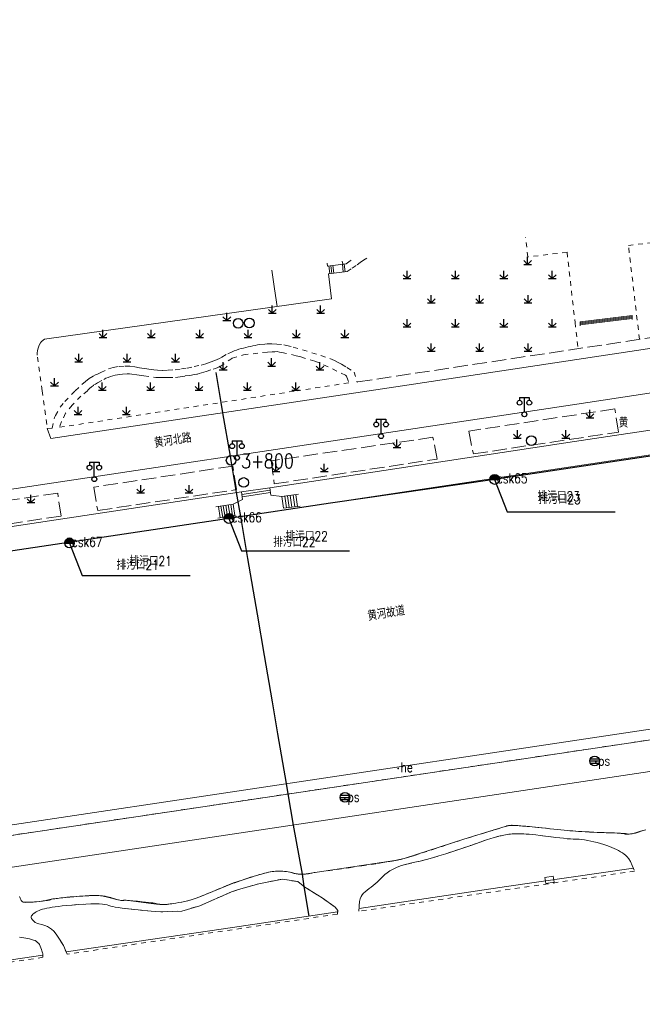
# Model space of a CAD drawing. Extents: x 39508475 to 39522402, y 3783947 to 3795549.
# Tile 81 of 256: x 39512821 to 39512949, y 3794373 to 3794577. Entities that reach past the tile are written whole.
import ezdxf
from ezdxf.enums import TextEntityAlignment as Align

# ---------------------------------------------------------------- set-up
doc = ezdxf.new("R2010")
doc.units = 0
doc.header["$PDSIZE"] = 0.2
doc.linetypes.add('X0', pattern=[4, 3, -1])
doc.linetypes.add('X6', pattern=[2, 1, -1])
doc.layers.get('0').update_dxf_attribs({"linetype": 'CONTINUOUS'})
for name, color, linetype in [('COMPONENT', 7, 'CONTINUOUS'), ('DLSS', 4, 'CONTINUOUS'), ('JCDL_DMX_F', 30, 'CONTINUOUS'), ('JCDL_JMDD_F', 231, 'CONTINUOUS'), ('JCDL_JMDM_F', 231, 'CONTINUOUS'), ('JCDL_JMDX_F', 231, 'CONTINUOUS'), ('JCDL_JTD_F', 100, 'CONTINUOUS'), ('JCDL_ZBM', 3, 'CONTINUOUS'), ('SXSS', 5, 'CONTINUOUS'), ('ZBTZ', 3, 'CONTINUOUS'), ('zdh', 7, 'CONTINUOUS'), ('排水孔', 4, 'CONTINUOUS'), ('断面线', 2, 'CONTINUOUS')]:
    doc.layers.add(name, color=color, linetype=linetype)
for name, color, linetype, lineweight in [('JCDL_JMDX', 1, 'CONTINUOUS', 0), ('JCDL_ZBX', 3, 'CONTINUOUS', 0), ('JCDL_ZBX_F', 7, 'CONTINUOUS', 0), ('QT_SYT_ZJ', 7, 'CONTINUOUS', 0), ('TEXTL_ZJ', 7, 'CONTINUOUS', 0)]:
    doc.layers.add(name, color=color, linetype=linetype, lineweight=lineweight)
doc.styles.add('HZ', font='rs', dxfattribs={"width": 0.8, "bigfont": 'hztxt'})
doc.linetypes.add('10422', pattern='A,2,[150,AAA.SHX,S=1,R=0,X=0,Y=1],2,[177,AAA.SHX,S=1,R=0,X=0,Y=0.8],1e-09', length=4)
doc.linetypes.add('X35', pattern='A,2,[150,AAA.SHX,S=1,R=0,X=0,Y=1],2,[177,AAA.SHX,S=1,R=0,X=0,Y=0.8],1e-09', length=4)
doc.linetypes.add('X4', pattern='A,0,-1e-09,[149,symbolx.shx,S=0.15,R=0,X=0,Y=0],-1.6', length=1.6)
doc.linetypes.add('X41', pattern='A,1,[18,symbolt.shx,S=1,R=0,X=0,Y=0],2,[8,symbolt.shx,S=1,R=0,X=0,Y=0],1', length=4)
doc.linetypes.add('X67', pattern='A,1,[150,symbolx.shx,S=1,R=0,X=0,Y=1],2,[153,symbolx.shx,S=1,R=0,X=0,Y=0.8],2,[145,symbolx.shx,S=1,R=0,X=0,Y=0],0,[150,symbolx.shx,S=1,R=0,X=0,Y=1],2,[153,symbolx.shx,S=1,R=0,X=0,Y=0.8],2,[150,symbolx.shx,S=1,R=0,X=0,Y=1],0.5,-0.5,[146,symbolx.shx,S=1,R=0,X=0,Y=0],-0.5,0.5,[153,symbolx.shx,S=1,R=0,X=0,Y=0.8],1', length=12)

# ---------------------------------------------------------------- blocks, each defined once
blk = doc.blocks.new('5820000')
at = {"color": 0, "linetype": 'Continuous'}
blk.add_circle((0, 0), 1, dxfattribs=at)
blk = doc.blocks.new('9530003')
at = {"color": 0}
for p, q in [((-0.8, 0), (0.8, 0)), ((0, 0), (0, 1.6))]:
    blk.add_line(p, q, dxfattribs=at)
at = {"color": 0, "linetype": 'Continuous'}
for points in [[(0, 0), (-0.8, 0.8)], [(0, 0), (0.8, 0.8)]]:
    blk.add_lwpolyline(points, dxfattribs=at)
blk = doc.blocks.new('3521000')
at = {"color": 0}
for p, q in [((-1, 3.5), (1, 3.5)), ((0, 0.5), (0, 3.5))]:
    blk.add_line(p, q, dxfattribs=at)
at = {"color": 0, "linetype": 'Continuous', "flags": 128}
for points in [[(-1, 3.5), (-1, 2.9)], [(1, 3.5), (1, 2.9)]]:
    blk.add_lwpolyline(points, dxfattribs=at)
at = {"color": 0}
for centre in [(-1, 2.4), (1, 2.4), (0, 0)]:
    blk.add_circle(centre, 0.5, dxfattribs=at)
blk = doc.blocks.new('gcbj0103')
for p, q in [((-1, 0), (1, 0)), ((-0.9, 0.43), (0.9, 0.43)), ((-0.88, -0.47), (0.88, -0.47))]:
    blk.add_line(p, q)
blk.add_circle((0, 0), 1)

msp = doc.modelspace()

# ---------------------------------------------------------------- hatches: boundary and pattern name
at = {"layer": '排水孔', "linetype": 'Continuous'}
h = msp.add_hatch(color=256, dxfattribs=at)
edge = h.paths.add_edge_path()
edge.add_arc((39512918.65, 3794481.664), 1, 0, 180)
edge.add_line((39512917.65, 3794481.664), (39512918.65, 3794481.664))
edge.add_line((39512918.65, 3794481.664), (39512919.65, 3794481.664))
h = msp.add_hatch(color=256, dxfattribs=at)
edge = h.paths.add_edge_path()
edge.add_arc((39512863.77, 3794473.606), 1, 0, 180)
edge.add_line((39512862.77, 3794473.606), (39512863.77, 3794473.606))
edge.add_line((39512863.77, 3794473.606), (39512864.77, 3794473.606))
h = msp.add_hatch(color=256, dxfattribs=at)
edge = h.paths.add_edge_path()
edge.add_arc((39512830.81, 3794468.532), 1, 0, 180)
edge.add_line((39512829.81, 3794468.532), (39512830.81, 3794468.532))
edge.add_line((39512830.81, 3794468.532), (39512831.81, 3794468.532))

# ---------------------------------------------------------------- linework, layer by layer
for p, q in [((39512917.65, 3794481.664, 74.827), (39512919.65, 3794481.664, 74.827)), ((39512862.77, 3794473.606, 76.033), (39512864.77, 3794473.606, 76.033)), ((39512829.81, 3794468.532, 74.917), (39512831.81, 3794468.532, 74.917))]:
    msp.add_line(p, q)
at = {"linetype": 'Continuous'}
for p, q in [((39512918.65, 3794481.664, 36.487), (39512921.26834, 3794474.96169, -0.075)), ((39512863.77, 3794473.606, 37.693), (39512866.38834, 3794466.90369, 1.131)), ((39512921.26834, 3794474.96169, -0.075), (39512943.56834, 3794474.96169, -0.075)), ((39512830.81, 3794468.532, 36.577), (39512833.42834, 3794461.82969, 0.015)), ((39512866.38834, 3794466.90369, 1.131), (39512888.68834, 3794466.90369, 1.131)), ((39512833.42834, 3794461.82969, 0.015), (39512855.72834, 3794461.82969, 0.015))]:
    msp.add_line(p, q, dxfattribs=at)
at = {"flags": 128}
for points, elevation in [([(39512919.65, 3794481.664, 1), (39512917.65, 3794481.664), (39512918.65, 3794481.664)], 36.487), ([(39512864.77, 3794473.606, 1), (39512862.77, 3794473.606), (39512863.77, 3794473.606)], 37.693), ([(39512831.81, 3794468.532, 1), (39512829.81, 3794468.532), (39512830.81, 3794468.532)], 36.577)]:
    msp.add_lwpolyline(points, format="xyb", close=True, dxfattribs=dict(at, elevation=elevation))
at = {"layer": 'DLSS', "linetype": 'X6', "lineweight": 0}
for points in [[(39512946.303, 3794530.027), (39512954.996, 3794531.055), (39512954.48225, 3794535.43785)], [(39512933.624, 3794528.606), (39512925.517, 3794527.653), (39512925.05279, 3794531.64302)], [(39512933.624, 3794528.606), (39512935.279, 3794514.124), (39512935.922, 3794508.672)], [(39512948.598, 3794510.634), (39512946.303, 3794530.027)], [(39512889.04253, 3794526.99961), (39512888.77606, 3794526.80786), (39512887.98762, 3794526.23434)], [(39512888.183, 3794524.647), (39512889.21003, 3794525.34284), (39512890.23631, 3794526.03981), (39512890.90198, 3794526.49324), (39512891.56688, 3794526.9478), (39512892.24547, 3794527.41262)], [(39512832.01461, 3794500), (39512833.35626, 3794501.26623), (39512834.10642, 3794501.91797), (39512834.89799, 3794502.51811), (39512835.69233, 3794503.01894), (39512836.18231, 3794503.27179), (39512836.58197, 3794503.46138), (39512837.2637, 3794503.77336), (39512838.89747, 3794504.50304), (39512839.8675, 3794504.81836), (39512841.09698, 3794505.02549), (39512842.30422, 3794505.07758), (39512843.29754, 3794505.05466), (39512844.28324, 3794504.93727), (39512845.25674, 3794504.73811), (39512846.23976, 3794504.59239), (39512846.76352, 3794504.51353), (39512847.22188, 3794504.44047), (39512847.71276, 3794504.36334), (39512848.20551, 3794504.29979), (39512849.01559, 3794504.24238), (39512850.0696, 3794504.2196), (39512851.18364, 3794504.25391), (39512852.67051, 3794504.35871), (39512853.94606, 3794504.50897), (39512855.13146, 3794504.69495), (39512856.59346, 3794504.9858), (39512858.04536, 3794505.32299), (39512859.00243, 3794505.59054), (39512859.89587, 3794505.88552), (39512860.86964, 3794506.26865), (39512861.77469, 3794506.67873), (39512862.31666, 3794506.97028), (39512863.5026, 3794507.65934), (39512864.40867, 3794508.06697), (39512864.87086, 3794508.24937), (39512865.31678, 3794508.40898), (39512865.81211, 3794508.56765), (39512866.28978, 3794508.70449), (39512866.77033, 3794508.83088), (39512867.25247, 3794508.95109), (39512867.7366, 3794509.06306), (39512868.22231, 3794509.16791), (39512868.70893, 3794509.2685), (39512869.19612, 3794509.36627), (39512869.68395, 3794509.46079), (39512870.17404, 3794509.54274), (39512871.16053, 3794509.66011), (39512871.6564, 3794509.69016), (39512872.15303, 3794509.69972), (39512872.64977, 3794509.68687), (39512873.64157, 3794509.62488), (39512875.12431, 3794509.47834), (39512875.66143, 3794509.3751), (39512877.05313, 3794509.00887), (39512878.95766, 3794508.44018), (39512882.76673, 3794507.3028), (39512884.63926, 3794506.65071), (39512885.53733, 3794506.22511), (39512886.4354, 3794505.79951), (39512887.03999, 3794505.51299), (39512888.15342, 3794504.80665), (39512889.622, 3794503.875), (39512890.247, 3794501.79699), (39512890.38469, 3794501.8254)], [(39512825.14786, 3794500), (39512824.129, 3794507.38199)], [(39512834.52966, 3794500), (39512834.61687, 3794500.10685), (39512834.97277, 3794500.46895), (39512835.35676, 3794500.7902), (39512835.75521, 3794501.12354), (39512835.849, 3794501.202), (39512836.16224, 3794501.37845), (39512836.59844, 3794501.62416), (39512837.90705, 3794502.36131), (39512838.35053, 3794502.59083), (39512838.81276, 3794502.74986), (39512839.29736, 3794502.91658), (39512839.77077, 3794503.07945), (39512840.247, 3794503.23003), (39512840.74413, 3794503.28928), (39512841.24126, 3794503.34854), (39512841.73839, 3794503.4078), (39512842.73265, 3794503.52631), (39512843.22871, 3794503.46812), (39512843.72468, 3794503.39983), (39512844.71663, 3794503.26326), (39512845.22699, 3794503.193), (39512845.70861, 3794503.12704), (39512846.20463, 3794503.0591), (39512848.68473, 3794502.71944), (39512849.18461, 3794502.71545), (39512849.6852, 3794502.72307), (39512850.18579, 3794502.7307), (39512850.68639, 3794502.73832), (39512851.18698, 3794502.74595), (39512852.68875, 3794502.76883), (39512853.68095, 3794502.89558), (39512854.70506, 3794503.05555), (39512855.66237, 3794503.18601), (39512856.65308, 3794503.33123), (39512857.14844, 3794503.40384), (39512857.286, 3794503.424), (39512857.62988, 3794503.53587), (39512858.10597, 3794503.69075), (39512858.58206, 3794503.84562), (39512859.05815, 3794504.0005), (39512860.48642, 3794504.46513), (39512860.96251, 3794504.62001), (39512861.43861, 3794504.77488), (39512861.92417, 3794505.01775), (39512863.94557, 3794506.4114), (39512864.35775, 3794506.69558), (39512864.45699, 3794506.764), (39512866.75098, 3794507.40811), (39512868.73756, 3794507.65577), (39512870.7258, 3794507.89512), (39512871.72234, 3794507.98715), (39512872.72215, 3794508.0417), (39512873.23474, 3794508.06966), (39512873.72196, 3794508.09625), (39512874.21297, 3794508.00368), (39512874.70338, 3794507.90291), (39512877.63352, 3794507.24708), (39512878.59911, 3794506.98208), (39512881.47597, 3794506.12828), (39512883.3265, 3794505.36292), (39512885.14495, 3794504.52468), (39512887.83798, 3794503.19395), (39512888.03806, 3794503.03203), (39512888.12444, 3794502.8307), (39512888.51758, 3794501.64243), (39512877.82786, 3794500)], [(39512825.14786, 3794500), (39512826.22001, 3794492.232), (39512827.202, 3794492.26), (39512827.71316, 3794494.49797), (39512827.90118, 3794494.8867), (39512828.89988, 3794496.60352), (39512829.8307, 3794497.76654), (39512831.21036, 3794499.19707), (39512832.01461, 3794500)], [(39512834.52966, 3794500), (39512833.13411, 3794498.90525), (39512831.34401, 3794497.02395), (39512829.97577, 3794495.34373), (39512829.15139, 3794493.62705), (39512828.77453, 3794492.45124), (39512877.8279, 3794500)], [(39512877.8279, 3794500), (39512877.87847, 3794500.00778)], [(39512818.30375, 3794408.08145), (39512970.32187, 3794430.81487)], [(39512820.4993, 3794395.54704), (39512820.569, 3794395.364), (39512820.63652, 3794395.19698), (39512820.69274, 3794395.05727), (39512820.74199, 3794394.93407), (39512820.78906, 3794394.81547), (39512820.84116, 3794394.70492), (39512820.90931, 3794394.61194), (39512821.00121, 3794394.52927), (39512821.123, 3794394.449), (39512821.26913, 3794394.37971), (39512821.45245, 3794394.33828), (39512821.69316, 3794394.32313), (39512822.0077, 3794394.33095), (39512822.31801, 3794394.34532), (39512822.54289, 3794394.35475), (39512822.69633, 3794394.35972), (39512822.797, 3794394.361), (39512822.87071, 3794394.36107), (39512822.92288, 3794394.36151), (39512822.95663, 3794394.36238), (39512822.97626, 3794394.36374), (39512822.99648, 3794394.36569), (39512823.03246, 3794394.36881), (39512823.08886, 3794394.37348), (39512823.169, 3794394.38), (39512823.3033, 3794394.39194), (39512823.56313, 3794394.41697), (39512823.98305, 3794394.45852), (39512824.5872, 3794394.51892), (39512825.2023, 3794394.58216), (39512825.66333, 3794394.63437), (39512826.00073, 3794394.67954), (39512826.25301, 3794394.72209), (39512826.45538, 3794394.7621), (39512826.6053, 3794394.79772), (39512826.71249, 3794394.83191), (39512826.78944, 3794394.86774), (39512826.86843, 3794394.90391), (39512826.98328, 3794394.93936), (39512827.14765, 3794394.97736), (39512827.372, 3794395.021), (39512827.66253, 3794395.06938), (39512828.07547, 3794395.1252), (39512828.65945, 3794395.19429), (39512829.45194, 3794395.28161), (39512830.27656, 3794395.36887), (39512830.98118, 3794395.43777), (39512831.62181, 3794395.49322), (39512832.25865, 3794395.54104), (39512832.88507, 3794395.58354), (39512833.48661, 3794395.61899), (39512834.11743, 3794395.65013), (39512834.82981, 3794395.67997), (39512835.51872, 3794395.70478), (39512836.0614, 3794395.71701), (39512836.49658, 3794395.71678), (39512836.87, 3794395.705), (39512837.19599, 3794395.68873), (39512837.45304, 3794395.67163), (39512837.65954, 3794395.65204), (39512837.83714, 3794395.62844), (39512838.00997, 3794395.60135), (39512838.19858, 3794395.56863), (39512838.42187, 3794395.52675), (39512838.69651, 3794395.4728), (39512838.99781, 3794395.40772), (39512839.32123, 3794395.32406), (39512839.69881, 3794395.21248), (39512840.15906, 3794395.06546), (39512840.61169, 3794394.92127), (39512840.96063, 3794394.82031), (39512841.23, 3794394.75669), (39512841.44909, 3794394.72209), (39512841.63293, 3794394.70266), (39512841.7699, 3794394.69599), (39512841.86896, 3794394.70251), (39512841.94153, 3794394.72178), (39512842.01663, 3794394.74236), (39512842.12515, 3794394.75378), (39512842.27999, 3794394.75637), (39512842.491, 3794394.751), (39512842.78201, 3794394.73507), (39512843.23731, 3794394.69798), (39512843.91291, 3794394.63452), (39512844.85046, 3794394.54122), (39512845.80487, 3794394.44407), (39512846.54376, 3794394.36616), (39512847.11852, 3794394.30179), (39512847.59122, 3794394.24437), (39512848.00262, 3794394.19018), (39512848.34714, 3794394.13792), (39512848.65149, 3794394.08287), (39512848.94502, 3794394.02048), (39512849.22423, 3794393.96178), (39512849.47483, 3794393.92058), (39512849.7179, 3794393.89445), (39512849.975, 3794393.88), (39512850.22092, 3794393.87224), (39512850.422, 3794393.87125), (39512850.59336, 3794393.87748), (39512850.75205, 3794393.89092), (39512850.91555, 3794393.90883), (39512851.10498, 3794393.93185), (39512851.34018, 3794393.96255), (39512851.638, 3794394.003), (39512851.97393, 3794394.05021), (39512852.35229, 3794394.10633), (39512852.81191, 3794394.17733), (39512853.38633, 3794394.26821), (39512853.99741, 3794394.37419), (39512854.5947, 3794394.50189), (39512855.23289, 3794394.66502), (39512855.964, 3794394.875), (39512856.79892, 3794395.14185), (39512857.82696, 3794395.51857), (39512859.16003, 3794396.0494), (39512860.89017, 3794396.76849), (39512862.5659, 3794397.47154), (39512863.69463, 3794397.94213), (39512864.337, 3794398.20516), (39512864.58535, 3794398.29909), (39512864.67982, 3794398.32763), (39512864.74428, 3794398.3451), (39512864.7823, 3794398.35223), (39512864.79917, 3794398.3504), (39512864.81577, 3794398.34824), (39512864.8528, 3794398.35408), (39512864.91538, 3794398.36913), (39512865.007, 3794398.394), (39512865.17202, 3794398.44529), (39512865.5103, 3794398.55961), (39512866.06765, 3794398.75279), (39512866.87561, 3794399.03555), (39512867.7187, 3794399.32829), (39512868.40799, 3794399.55897), (39512868.99527, 3794399.74406), (39512869.539, 3794399.903), (39512870.04912, 3794400.04615), (39512870.51014, 3794400.17192), (39512870.96112, 3794400.29066), (39512871.44179, 3794400.41316), (39512871.90886, 3794400.5268), (39512872.30877, 3794400.61232), (39512872.6734, 3794400.67539), (39512873.03691, 3794400.72318), (39512873.37898, 3794400.76031), (39512873.66307, 3794400.78336), (39512873.91098, 3794400.79335), (39512874.14686, 3794400.79212), (39512874.38293, 3794400.78492), (39512874.63153, 3794400.77248), (39512874.91693, 3794400.75323), (39512875.261, 3794400.726), (39512875.63057, 3794400.6877), (39512876.01174, 3794400.62686), (39512876.44109, 3794400.53593), (39512876.95207, 3794400.40935), (39512877.47007, 3794400.28457), (39512877.92585, 3794400.20043), (39512878.3569, 3794400.15238), (39512878.80232, 3794400.13353), (39512879.22676, 3794400.1318), (39512879.579, 3794400.14798), (39512879.88604, 3794400.18507), (39512880.17784, 3794400.24469), (39512880.48972, 3794400.31289), (39512880.87224, 3794400.38221), (39512881.36692, 3794400.45922), (39512882.008, 3794400.55), (39512882.86013, 3794400.66874), (39512884.14746, 3794400.85075), (39512886.02598, 3794401.11824), (39512888.61315, 3794401.48784), (39512891.21657, 3794401.86217), (39512893.15617, 3794402.14743), (39512894.55877, 3794402.36298), (39512895.58622, 3794402.53273), (39512896.40382, 3794402.67265), (39512897.01831, 3794402.77617), (39512897.47044, 3794402.84999), (39512897.81159, 3794402.90272), (39512898.15027, 3794402.96117), (39512898.59312, 3794403.05645), (39512899.19007, 3794403.20048), (39512899.981, 3794403.402), (39512900.9296, 3794403.66079), (39512902.11869, 3794404.01991), (39512903.67912, 3794404.52113), (39512905.71752, 3794405.19699), (39512907.79266, 3794405.88842), (39512909.49102, 3794406.44812), (39512910.94042, 3794406.91759), (39512912.28494, 3794407.34423), (39512913.55856, 3794407.74437), (39512914.74168, 3794408.11434), (39512915.93745, 3794408.48624), (39512917.24821, 3794408.89204), (39512918.47758, 3794409.27142), (39512919.36767, 3794409.54408), (39512919.97385, 3794409.72674), (39512920.37, 3794409.842), (39512920.66047, 3794409.92593), (39512920.86974, 3794409.99089), (39512921.01073, 3794410.04142), (39512921.10077, 3794410.08296), (39512921.18849, 3794410.11934), (39512921.32075, 3794410.15045), (39512921.51357, 3794410.17879), (39512921.779, 3794410.207), (39512922.10021, 3794410.22706), (39512922.50251, 3794410.22478), (39512923.03015, 3794410.1981), (39512923.71919, 3794410.14658), (39512924.44151, 3794410.0879), (39512925.09408, 3794410.03431), (39512925.73217, 3794409.98122), (39512926.412, 3794409.924), (39512927.10169, 3794409.8629), (39512927.77681, 3794409.79522), (39512928.49926, 3794409.71409), (39512929.32785, 3794409.61352), (39512930.15947, 3794409.51225), (39512930.89325, 3794409.42846), (39512931.58977, 3794409.35575), (39512932.312, 3794409.287), (39512933.01103, 3794409.22337), (39512933.6204, 3794409.16987), (39512934.18971, 3794409.12233), (39512934.77118, 3794409.07619), (39512935.36005, 3794409.03158), (39512935.95719, 3794408.98979), (39512936.61909, 3794408.94713), (39512937.398, 3794408.9), (39512938.25049, 3794408.8522), (39512939.18871, 3794408.80704), (39512940.30737, 3794408.76052), (39512941.68943, 3794408.70872), (39512943.03328, 3794408.65928), (39512944.00843, 3794408.62159), (39512944.67579, 3794408.59312), (39512945.11633, 3794408.57069), (39512945.44294, 3794408.54968), (39512945.6824, 3794408.52655), (39512945.84994, 3794408.49895), (39512945.96549, 3794408.46485), (39512946.07744, 3794408.43508), (39512946.23143, 3794408.42375), (39512946.4453, 3794408.43131), (39512946.733, 3794408.457), (39512947.07018, 3794408.50481), (39512947.46991, 3794408.59548), (39512947.97467, 3794408.74099), (39512948.6201, 3794408.94976), (39512949.29413, 3794409.17003)], [(39512947.591, 3794400.762), (39512890.627, 3794392.48), (39512890.66611, 3794393.62227), (39512890.74419, 3794394.47124), (39512890.87173, 3794395.08222), (39512891.056, 3794395.526), (39512891.27653, 3794395.89337), (39512891.54024, 3794396.21737), (39512891.87533, 3794396.52471), (39512892.30531, 3794396.84322), (39512892.75477, 3794397.16121), (39512893.16295, 3794397.46666), (39512893.56463, 3794397.78708), (39512893.995, 3794398.149), (39512894.42015, 3794398.51988), (39512894.80224, 3794398.87393), (39512895.17345, 3794399.24286), (39512895.56666, 3794399.65742), (39512895.98541, 3794400.07339), (39512896.45251, 3794400.44766), (39512897.01559, 3794400.81179), (39512897.716, 3794401.198), (39512898.50457, 3794401.57508), (39512899.39874, 3794401.90493), (39512900.49072, 3794402.21451), (39512901.85985, 3794402.53209), (39512903.28016, 3794402.85231), (39512904.56435, 3794403.17177), (39512905.82127, 3794403.52029), (39512907.16156, 3794403.92575), (39512908.55713, 3794404.36533), (39512910.02164, 3794404.84197), (39512911.69763, 3794405.40327), (39512913.71382, 3794406.09129), (39512915.64482, 3794406.75255), (39512917.00086, 3794407.21336), (39512917.86152, 3794407.50034), (39512918.33869, 3794407.65146), (39512918.64691, 3794407.74413), (39512918.87307, 3794407.8116), (39512919.03159, 3794407.85811), (39512919.14127, 3794407.88926), (39512919.24336, 3794407.91648), (39512919.37335, 3794407.94821), (39512919.54567, 3794407.98777), (39512919.772, 3794408.038), (39512920.0204, 3794408.09233), (39512920.27563, 3794408.1473), (39512920.5621, 3794408.20811), (39512920.90218, 3794408.27955), (39512921.25435, 3794408.34883), (39512921.58624, 3794408.40148), (39512921.9272, 3794408.44107), (39512922.306, 3794408.472), (39512922.68979, 3794408.49525), (39512923.04949, 3794408.506), (39512923.41674, 3794408.50423), (39512923.8227, 3794408.49073), (39512924.24778, 3794408.47124), (39512924.68685, 3794408.44698), (39512925.18208, 3794408.41529), (39512925.772, 3794408.374), (39512926.42679, 3794408.32113), (39512927.16566, 3794408.24596), (39512928.06456, 3794408.13963), (39512929.189, 3794407.99531), (39512930.32687, 3794407.84806), (39512931.27623, 3794407.73066), (39512932.11035, 3794407.63462), (39512932.91, 3794407.55), (39512933.66051, 3794407.47714), (39512934.31008, 3794407.42524), (39512934.91114, 3794407.39118), (39512935.51927, 3794407.37066), (39512936.11761, 3794407.34632), (39512936.68189, 3794407.29793), (39512937.26205, 3794407.21899), (39512937.907, 3794407.105), (39512938.56253, 3794406.9747), (39512939.18241, 3794406.83451), (39512939.82165, 3794406.6705), (39512940.534, 3794406.47033), (39512941.23447, 3794406.2615), (39512941.82905, 3794406.06502), (39512942.36465, 3794405.86353), (39512942.892, 3794405.64), (39512943.39372, 3794405.4149), (39512943.83308, 3794405.20749), (39512944.24602, 3794404.99985), (39512944.67022, 3794404.77405), (39512945.07668, 3794404.54012), (39512945.42298, 3794404.30192), (39512945.73657, 3794404.03683), (39512946.047, 3794403.724), (39512946.36482, 3794403.32666), (39512946.70617, 3794402.74419), (39512947.10486, 3794401.90698), (39512947.591, 3794400.762)], [(39512886.178, 3794391.9), (39512830.32152, 3794383.60296), (39512829.578, 3794385.394), (39512828.72775, 3794386.74734), (39512828.06446, 3794387.72076), (39512827.54148, 3794388.37409), (39512827.103, 3794388.788), (39512826.68539, 3794389.09329), (39512826.24078, 3794389.33868), (39512825.7254, 3794389.54218), (39512825.10012, 3794389.72456), (39512824.49391, 3794389.893), (39512824.05021, 3794390.0442), (39512823.74088, 3794390.19086), (39512823.529, 3794390.346), (39512823.36458, 3794390.49749), (39512823.23345, 3794390.63043), (39512823.12611, 3794390.75572), (39512823.03147, 3794390.88477), (39512822.95389, 3794391.01318), (39512822.91064, 3794391.13606), (39512822.90047, 3794391.26444), (39512822.92, 3794391.409), (39512822.96779, 3794391.55751), (39512823.06375, 3794391.70072), (39512823.2208, 3794391.8516), (39512823.44786, 3794392.02258), (39512823.69889, 3794392.19333), (39512823.94596, 3794392.34335), (39512824.21181, 3794392.48495), (39512824.518, 3794392.631), (39512824.84897, 3794392.7711), (39512825.2079, 3794392.89034), (39512825.63064, 3794392.99817), (39512826.14885, 3794393.10476), (39512826.70093, 3794393.20739), (39512827.25087, 3794393.30036), (39512827.84988, 3794393.39156), (39512828.546, 3794393.489), (39512829.32185, 3794393.58686), (39512830.22031, 3794393.67962), (39512831.33542, 3794393.77554), (39512832.74706, 3794393.88266), (39512834.15781, 3794393.97765), (39512835.26957, 3794394.02803), (39512836.16174, 3794394.03485), (39512836.928, 3794394.002), (39512837.59873, 3794393.94914), (39512838.13212, 3794393.88082), (39512838.56674, 3794393.78937), (39512838.94762, 3794393.66866), (39512839.32429, 3794393.54351), (39512839.7431, 3794393.43542), (39512840.24665, 3794393.33566), (39512840.872, 3794393.235), (39512841.71259, 3794393.12115), (39512843.02449, 3794392.97187), (39512844.96896, 3794392.77031), (39512847.666, 3794392.503), (39512850.114, 3794392.365), (39512854.05901, 3794392.52425), (39512857.743, 3794393.628), (39512864.27966, 3794396.47752), (39512865.736, 3794396.977), (39512869.961, 3794398.172), (39512874.794, 3794399.124), (39512877.97147, 3794398.59879), (39512879.416, 3794397.484), (39512883.015, 3794395.236), (39512885.68, 3794393.348), (39512886.242, 3794392.625), (39512886.178, 3794391.9)], [(39512820.50883, 3794387.1191), (39512820.94515, 3794387.07765), (39512821.371, 3794387.011), (39512821.78209, 3794386.93437), (39512822.16299, 3794386.85544), (39512822.54683, 3794386.76666), (39512822.96653, 3794386.6611), (39512823.37144, 3794386.54395), (39512823.69974, 3794386.41168), (39512823.9758, 3794386.25068), (39512824.22744, 3794386.04922), (39512824.45348, 3794385.82615), (39512824.63337, 3794385.58399), (39512824.78015, 3794385.29854), (39512824.909, 3794384.94842), (39512825.02182, 3794384.60186), (39512825.10842, 3794384.32975), (39512825.17472, 3794384.11277), (39512825.228, 3794383.928), (39512825.27167, 3794383.74619), (39512825.3019, 3794383.54033), (39512825.32041, 3794383.28921), (39512825.32968, 3794382.97457)], [(39512825.32968, 3794382.97457), (39512761.059, 3794373.262)]]:
    msp.add_lwpolyline(points, dxfattribs=at)
at = {"layer": 'DLSS', "linetype": 'Continuous', "lineweight": 20}
for points in [[(39512892.75004, 3794500), (39512898.262, 3794500.827), (39513000, 3794516.18425)], [(39512953.74884, 3794500), (39512934.72514, 3794497.12902), (39512784.484, 3794474.482), (39512750, 3794469.28396)], [(39512826.22001, 3794492.232), (39512826.953, 3794490.12799), (39512892.75003, 3794500)]]:
    msp.add_lwpolyline(points, dxfattribs=at)
at = {"layer": 'JCDL_DMX_F', "color": 3, "linetype": 'X41', "lineweight": 0}
for points in [[(39512887.278, 3794526.147), (39512887.18799, 3794526.76048)], [(39512872.202, 3794479.983), (39512935.182, 3794489.491), (39513000, 3794499.26163)], [(39512750, 3794461.57049), (39512866.327, 3794479.136)]]:
    msp.add_lwpolyline(points, dxfattribs=at)
at = {"layer": 'JCDL_DMX_F', "color": 3, "linetype": 'X35', "lineweight": 0}
for points in [[(39512884.06621, 3794526.35793), (39512884.14106, 3794525.7609)], [(39512884.34, 3794524.174), (39512884.946, 3794518.961)], [(39512884.946, 3794518.961), (39512825.665, 3794510.68499)], [(39512825.665, 3794510.68499), (39512825.04199, 3794510.178)], [(39512824.20834, 3794508.27509), (39512824.14677, 3794507.83048)], [(39512824.27322, 3794508.56727), (39512824.20834, 3794508.27509)], [(39512824.40563, 3794508.99616), (39512824.27322, 3794508.56727)], [(39512824.57899, 3794509.41018), (39512824.40563, 3794508.99616)], [(39512824.83769, 3794509.87911), (39512824.57899, 3794509.41018)], [(39512825.04199, 3794510.178), (39512824.83769, 3794509.87911)], [(39512824.14677, 3794507.83048), (39512824.129, 3794507.38199)], [(39512874.72, 3794478.153), (39512872.442, 3794478.465)], [(39512866.57963, 3794477.53814), (39512864.623, 3794476.603)], [(39512818.988, 3794401.561), (39512971.367, 3794424.439)]]:
    msp.add_lwpolyline(points, dxfattribs=at)
at = {"layer": 'JCDL_JMDM_F', "lineweight": 0}
msp.add_lwpolyline([(39512929.058, 3794399.488), (39512930.7221, 3794399.7586), (39512930.929, 3794398.486), (39512929.25, 3794398.213), (39512929.058, 3794399.488)], dxfattribs=at)
at = {"layer": 'JCDL_JMDX', "color": 6, "linetype": 'Continuous', "lineweight": 0}
for points in [[(39512884.60996, 3794524.20723), (39512884.41459, 3794525.79457)], [(39512885.00697, 3794524.25609), (39512884.81159, 3794525.84343)], [(39512887.786, 3794524.59814), (39512887.59062, 3794526.18548)], [(39512947.06911, 3794515.32324), (39512936.32111, 3794514.01524)], [(39512947.08321, 3794515.12348), (39512936.33521, 3794513.81548)], [(39512947.09732, 3794514.92372), (39512936.34932, 3794513.61572)], [(39512872.282, 3794479.477), (39512866.41121, 3794478.60338)], [(39512872.362, 3794478.971), (39512866.49542, 3794478.07076)], [(39512875.293, 3794478.22917), (39512875.63358, 3794475.79771)], [(39512875.866, 3794478.30533), (39512876.20317, 3794475.87343)], [(39512876.439, 3794478.3815), (39512876.77275, 3794475.94914)], [(39512877.012, 3794478.45767), (39512877.34234, 3794476.02485)], [(39512877.585, 3794478.53383), (39512877.91192, 3794476.10056)], [(39512861.58014, 3794476.09471), (39512861.97056, 3794473.73962)], [(39512862.08729, 3794476.17943), (39512862.4748, 3794473.82385)], [(39512862.59443, 3794476.26414), (39512862.97904, 3794473.90808)], [(39512863.10157, 3794476.34886), (39512863.48328, 3794473.99231)], [(39512863.60871, 3794476.43357), (39512863.98752, 3794474.07654)], [(39512864.11586, 3794476.51829), (39512864.49176, 3794474.16077)]]:
    msp.add_lwpolyline(points, dxfattribs=at)
at = {"layer": 'JCDL_JMDX', "color": 6, "linetype": 'X67', "lineweight": 0}
msp.add_lwpolyline([(39512750, 3794456.59256), (39513000, 3794494.1008)], dxfattribs=at)
at = {"layer": 'JCDL_JMDX_F', "linetype": 'Continuous', "lineweight": 0}
for points in [[(39512887.98762, 3794526.23434), (39512884.14106, 3794525.7609)], [(39512888.183, 3794524.647), (39512884.34, 3794524.174)], [(39512885.40397, 3794524.30495), (39512885.20859, 3794525.8923)], [(39512887.38899, 3794524.54927), (39512887.19361, 3794526.13661)], [(39512947.055, 3794515.523), (39512936.307, 3794514.215)], [(39512947.055, 3794515.523), (39512947.111, 3794514.73)], [(39512936.307, 3794514.215), (39512936.363, 3794513.422)], [(39512872.202, 3794479.983), (39512866.327, 3794479.136)], [(39512872.442, 3794478.465), (39512872.202, 3794479.983)], [(39512866.327, 3794479.136), (39512866.57963, 3794477.53814)], [(39512878.158, 3794478.61), (39512874.72, 3794478.153)], [(39512874.72, 3794478.153), (39512875.064, 3794475.722)], [(39512861.073, 3794476.01), (39512864.623, 3794476.603)], [(39512864.623, 3794476.603), (39512864.996, 3794474.245)], [(39512875.064, 3794475.722), (39512878.48151, 3794476.17628)], [(39512864.996, 3794474.245), (39512861.46632, 3794473.65539)]]:
    msp.add_lwpolyline(points, dxfattribs=at)
at = {"layer": 'JCDL_ZBM', "linetype": 'Continuous', "lineweight": 0}
for points in [[(39512818.30375, 3794408.08145), (39512970.32166, 3794430.81484)], [(39512949.87605, 3794409.32014), (39512949.1148, 3794409.0643), (39512948.36049, 3794408.81536), (39512947.74396, 3794408.63887), (39512947.21889, 3794408.52428), (39512946.733, 3794408.457), (39512946.29335, 3794408.41707), (39512945.94196, 3794408.40518), (39512945.65321, 3794408.42253), (39512945.39742, 3794408.46841), (39512945.13755, 3794408.52062), (39512944.83345, 3794408.56176), (39512944.45309, 3794408.59477), (39512943.96938, 3794408.6231), (39512943.41375, 3794408.64995), (39512942.76326, 3794408.67735), (39512941.94935, 3794408.70792), (39512940.91409, 3794408.74405), (39512939.85846, 3794408.78173), (39512938.96805, 3794408.81811), (39512938.1732, 3794408.85648), (39512937.398, 3794408.9), (39512936.66431, 3794408.94428), (39512936.02533, 3794408.98548), (39512935.42912, 3794409.02722), (39512934.82093, 3794409.07304), (39512934.21576, 3794409.12068), (39512933.63086, 3794409.16921), (39512933.01323, 3794409.22323), (39512932.312, 3794409.287), (39512931.58415, 3794409.35599), (39512930.86654, 3794409.4296), (39512930.09295, 3794409.51509), (39512929.20079, 3794409.61896), (39512928.32288, 3794409.72163), (39512927.60281, 3794409.80266), (39512926.98621, 3794409.86784), (39512926.412, 3794409.924), (39512925.87743, 3794409.97415), (39512925.40974, 3794410.01675), (39512924.97068, 3794410.05516), (39512924.52018, 3794410.09302), (39512924.09418, 3794410.12754), (39512923.74713, 3794410.15345), (39512923.45308, 3794410.17245), (39512923.18262, 3794410.1867), (39512922.93722, 3794410.19871), (39512922.73731, 3794410.20929), (39512922.56794, 3794410.2193), (39512922.41215, 3794410.22966), (39512922.26244, 3794410.23711), (39512922.11586, 3794410.23623), (39512921.95897, 3794410.22625), (39512921.779, 3794410.207), (39512921.60131, 3794410.1835), (39512921.45296, 3794410.15755), (39512921.32251, 3794410.12653), (39512921.19732, 3794410.08814), (39512921.06127, 3794410.04413), (39512920.89004, 3794409.99198), (39512920.66474, 3794409.92616), (39512920.37, 3794409.842), (39512919.75447, 3794409.65832), (39512918.32439, 3794409.21872), (39512915.87931, 3794408.46114), (39512912.28494, 3794407.34423), (39512899.981, 3794403.402), (39512898.0496, 3794402.93951), (39512882.008, 3794400.55), (39512880.70797, 3794400.34093), (39512879.73782, 3794400.20701), (39512879.03395, 3794400.14188), (39512878.51539, 3794400.13471), (39512878.07523, 3794400.15822), (39512877.66584, 3794400.20836), (39512877.25149, 3794400.29198), (39512876.79675, 3794400.41378), (39512876.3501, 3794400.53704), (39512875.96611, 3794400.62617), (39512875.61402, 3794400.68669), (39512875.261, 3794400.726), (39512874.92677, 3794400.75443), (39512874.64523, 3794400.77408), (39512874.39438, 3794400.78608), (39512874.15024, 3794400.79203), (39512873.90599, 3794400.79203), (39512873.65472, 3794400.78163), (39512873.37237, 3794400.75902), (39512873.03691, 3794400.72318), (39512872.68465, 3794400.6779), (39512872.33919, 3794400.61985), (39512871.96882, 3794400.54257), (39512871.54342, 3794400.44083), (39512871.10445, 3794400.33044), (39512870.68312, 3794400.22064), (39512870.2415, 3794400.10123), (39512869.74298, 3794399.96262), (39512869.2322, 3794399.81681), (39512868.74455, 3794399.67032), (39512868.23634, 3794399.50942), (39512867.66525, 3794399.32131), (39512867.06849, 3794399.12055), (39512866.46392, 3794398.91218), (39512865.79439, 3794398.67609), (39512865.007, 3794398.394), (39512864.13505, 3794398.07219), (39512863.14797, 3794397.68693), (39512861.94406, 3794397.19702), (39512860.43577, 3794396.56807), (39512858.93187, 3794395.945), (39512857.74447, 3794395.47714), (39512856.78855, 3794395.13351), (39512855.964, 3794394.875), (39512855.22267, 3794394.66448), (39512854.5793, 3794394.50107), (39512853.98181, 3794394.37336), (39512853.37509, 3794394.26761), (39512852.80602, 3794394.17702), (39512852.34993, 3794394.10621), (39512851.97344, 3794394.05019), (39512851.638, 3794394.003), (39512851.34438, 3794393.96266), (39512851.12496, 3794393.93236), (39512850.96529, 3794393.91008), (39512850.84707, 3794393.89331), (39512850.72526, 3794393.88079), (39512850.55213, 3794393.87452), (39512850.30728, 3794393.87441), (39512849.975, 3794393.88), (39512849.51094, 3794393.90529), (39512848.77115, 3794393.97921), (39512847.66389, 3794394.11263), (39512846.12137, 3794394.31258), (39512844.58871, 3794394.51279), (39512843.51852, 3794394.64719), (39512842.84868, 3794394.72293), (39512842.491, 3794394.751), (39512842.26999, 3794394.75864), (39512842.11343, 3794394.75765), (39512842.01197, 3794394.74723), (39512841.95267, 3794394.72719), (39512841.89491, 3794394.70798), (39512841.79922, 3794394.70066), (39512841.65354, 3794394.70554), (39512841.44909, 3794394.72209), (39512841.17962, 3794394.75934), (39512840.78979, 3794394.84191), (39512840.23327, 3794394.98125), (39512839.47464, 3794395.18508), (39512838.68815, 3794395.39142), (39512838.02703, 3794395.54021), (39512837.43975, 3794395.64062), (39512836.87, 3794395.705), (39512836.3314, 3794395.74761), (39512835.86112, 3794395.76626), (39512835.42082, 3794395.76073), (39512834.97018, 3794395.73238), (39512834.51525, 3794395.69646), (39512834.05887, 3794395.66255), (39512833.55824, 3794395.62762), (39512832.97348, 3794395.58875), (39512832.3441, 3794395.54454), (39512831.67587, 3794395.4896), (39512830.90314, 3794395.4179), (39512829.96711, 3794395.32452), (39512829.04925, 3794395.22941), (39512828.3448, 3794395.15119), (39512827.80541, 3794395.08393), (39512827.372, 3794395.021), (39512827.00544, 3794394.96159), (39512826.71715, 3794394.90754), (39512826.4866, 3794394.85424), (39512826.2895, 3794394.79704), (39512826.10011, 3794394.74114), (39512825.8985, 3794394.69272), (39512825.66484, 3794394.64787), (39512825.38137, 3794394.60244), (39512825.02381, 3794394.55494), (39512824.51189, 3794394.50231), (39512823.78512, 3794394.43922), (39512822.797, 3794394.361), (39512822.10636, 3794394.33886), (39512821.61837, 3794394.3446), (39512821.30402, 3794394.38104), (39512821.123, 3794394.449), (39512821.0013, 3794394.52884), (39512820.90971, 3794394.60988)], [(39512890.64626, 3794393.04246), (39512890.66611, 3794393.62227), (39512890.74419, 3794394.47124), (39512890.87173, 3794395.08222), (39512891.056, 3794395.526), (39512891.27653, 3794395.89337), (39512891.54024, 3794396.21737), (39512891.87533, 3794396.52471), (39512892.30531, 3794396.84322), (39512892.75477, 3794397.16121), (39512893.16295, 3794397.46666), (39512893.56463, 3794397.78708), (39512893.995, 3794398.149), (39512894.42015, 3794398.51988), (39512894.80224, 3794398.87393), (39512895.17345, 3794399.24286), (39512895.56666, 3794399.65742), (39512895.98541, 3794400.07339), (39512896.45251, 3794400.44766), (39512897.01559, 3794400.81179), (39512897.716, 3794401.198), (39512898.50457, 3794401.57508), (39512899.39874, 3794401.90493), (39512900.49072, 3794402.21451), (39512901.85985, 3794402.53209), (39512903.28016, 3794402.85231), (39512904.56435, 3794403.17177), (39512905.82127, 3794403.52029), (39512907.16156, 3794403.92575), (39512908.55713, 3794404.36533), (39512910.02164, 3794404.84197), (39512911.69763, 3794405.40327), (39512913.71382, 3794406.09129), (39512915.64482, 3794406.75255), (39512917.00086, 3794407.21336), (39512917.86152, 3794407.50034), (39512918.33869, 3794407.65146), (39512918.64691, 3794407.74413), (39512918.87307, 3794407.8116), (39512919.03159, 3794407.85811), (39512919.14127, 3794407.88926), (39512919.24336, 3794407.91648), (39512919.37335, 3794407.94821), (39512919.54567, 3794407.98777), (39512919.772, 3794408.038), (39512920.0204, 3794408.09233), (39512920.27563, 3794408.1473), (39512920.5621, 3794408.20811), (39512920.90218, 3794408.27955), (39512921.25435, 3794408.34883), (39512921.58624, 3794408.40148), (39512921.9272, 3794408.44107), (39512922.306, 3794408.472), (39512922.68979, 3794408.49525), (39512923.04949, 3794408.506), (39512923.41674, 3794408.50423), (39512923.8227, 3794408.49073), (39512924.24778, 3794408.47124), (39512924.68685, 3794408.44698), (39512925.18208, 3794408.41529), (39512925.772, 3794408.374), (39512926.42679, 3794408.32113), (39512927.16566, 3794408.24596), (39512928.06456, 3794408.13963), (39512929.189, 3794407.99531), (39512930.32687, 3794407.84806), (39512931.27623, 3794407.73066), (39512932.11035, 3794407.63462), (39512932.91, 3794407.55), (39512933.66051, 3794407.47714), (39512934.31008, 3794407.42524), (39512934.91114, 3794407.39118), (39512935.51927, 3794407.37066), (39512936.11761, 3794407.34632), (39512936.68189, 3794407.29793), (39512937.26205, 3794407.21899), (39512937.907, 3794407.105), (39512938.56253, 3794406.9747), (39512939.18241, 3794406.83451), (39512939.82165, 3794406.6705), (39512940.534, 3794406.47033), (39512941.23447, 3794406.2615), (39512941.82905, 3794406.06502), (39512942.36465, 3794405.86353), (39512942.892, 3794405.64), (39512943.39372, 3794405.4149), (39512943.83308, 3794405.20749), (39512944.24602, 3794404.99985), (39512944.67022, 3794404.77405), (39512945.07668, 3794404.54012), (39512945.42298, 3794404.30192), (39512945.73657, 3794404.03683), (39512946.047, 3794403.724), (39512946.36482, 3794403.32666), (39512946.70617, 3794402.74419), (39512947.10486, 3794401.90698), (39512947.33151, 3794401.37315), (39512921.11, 3794397.593), (39512890.64626, 3794393.04246)], [(39512843.02449, 3794392.97187), (39512844.96896, 3794392.77031), (39512847.666, 3794392.503), (39512850.114, 3794392.365), (39512854.05901, 3794392.52425), (39512857.743, 3794393.628), (39512864.27966, 3794396.47752), (39512865.736, 3794396.977), (39512869.961, 3794398.172), (39512874.794, 3794399.124), (39512877.97147, 3794398.59879), (39512879.416, 3794397.484), (39512883.015, 3794395.236), (39512885.68, 3794393.348), (39512886.242, 3794392.625), (39512886.22049, 3794392.38135), (39512862.64, 3794388.859), (39512830.1067, 3794384.12043), (39512829.578, 3794385.394), (39512828.72775, 3794386.74734), (39512828.06446, 3794387.72076), (39512827.54148, 3794388.37409), (39512827.103, 3794388.788), (39512826.68539, 3794389.09329), (39512826.24078, 3794389.33868), (39512825.7254, 3794389.54218), (39512825.10012, 3794389.72456), (39512824.49391, 3794389.893), (39512824.05021, 3794390.0442), (39512823.74088, 3794390.19086), (39512823.529, 3794390.346), (39512823.36458, 3794390.49749), (39512823.23345, 3794390.63043), (39512823.12611, 3794390.75572), (39512823.03147, 3794390.88477), (39512822.95389, 3794391.01318), (39512822.91064, 3794391.13606), (39512822.90047, 3794391.26444), (39512822.92, 3794391.409), (39512822.96779, 3794391.55751), (39512823.06375, 3794391.70072), (39512823.2208, 3794391.8516), (39512823.44786, 3794392.02258), (39512823.69889, 3794392.19333), (39512823.94596, 3794392.34335), (39512824.21181, 3794392.48495), (39512824.518, 3794392.631), (39512824.84897, 3794392.7711), (39512825.2079, 3794392.89034), (39512825.63064, 3794392.99817), (39512826.14885, 3794393.10476), (39512826.70093, 3794393.20739), (39512827.25087, 3794393.30036), (39512827.84988, 3794393.39156), (39512828.546, 3794393.489), (39512829.32185, 3794393.58686), (39512830.22031, 3794393.67962), (39512831.33542, 3794393.77554), (39512832.74706, 3794393.88266), (39512834.15781, 3794393.97765), (39512835.26957, 3794394.02803), (39512836.16174, 3794394.03485), (39512836.928, 3794394.002), (39512837.59873, 3794393.94914), (39512838.13212, 3794393.88082), (39512838.56674, 3794393.78937), (39512838.94762, 3794393.66866), (39512839.32429, 3794393.54351), (39512839.7431, 3794393.43542), (39512840.24665, 3794393.33566), (39512840.872, 3794393.235), (39512841.71259, 3794393.12115), (39512843.02449, 3794392.97187)], [(39512820.90971, 3794394.60988), (39512820.84213, 3794394.69981), (39512820.79093, 3794394.80571), (39512820.74459, 3794394.92052), (39512820.6953, 3794395.0439), (39512820.63822, 3794395.18811), (39512820.569, 3794395.364), (39512820.49649, 3794395.56484)], [(39512820.50883, 3794387.1191), (39512820.94515, 3794387.07765), (39512821.371, 3794387.011), (39512821.78209, 3794386.93437), (39512822.16299, 3794386.85544), (39512822.54683, 3794386.76666), (39512822.96653, 3794386.6611), (39512823.37144, 3794386.54395), (39512823.69974, 3794386.41168), (39512823.9758, 3794386.25068), (39512824.22744, 3794386.04922), (39512824.45348, 3794385.82615), (39512824.63337, 3794385.58399), (39512824.78015, 3794385.29854), (39512824.909, 3794384.94842), (39512825.02182, 3794384.60186), (39512825.10842, 3794384.32975), (39512825.17472, 3794384.11277), (39512825.228, 3794383.928), (39512825.27167, 3794383.74619), (39512825.3019, 3794383.54033), (39512825.31063, 3794383.42187), (39512803.726, 3794380.278)]]:
    msp.add_lwpolyline(points, dxfattribs=at)
at = {"layer": 'JCDL_ZBX', "color": 114, "linetype": 'X4', "lineweight": 0, "true_color": 0x009944}
for points in [[(39512872.65163, 3794524.88606), (39512873.18896, 3794521.03715)], [(39512873.18896, 3794521.03715), (39512873.69953, 3794517.37993)]]:
    msp.add_lwpolyline(points, dxfattribs=at)
at = {"layer": 'JCDL_ZBX_F', "color": 114, "linetype": 'X0', "lineweight": 0, "true_color": 0x009944}
for points in [[(39512890.38469, 3794501.8254), (39513000, 3794518.37713)], [(39512913.298, 3794491.659), (39512914.263, 3794486.96), (39512944.284, 3794491.474), (39512943.48, 3794496.256), (39512913.298, 3794491.659)], [(39512872.50001, 3794485.551), (39512873.13201, 3794480.763), (39512906.755, 3794485.883), (39512905.909, 3794490.387), (39512872.50001, 3794485.551)], [(39512835.86799, 3794480.10201), (39512836.634, 3794475.265), (39512865.308, 3794479.58), (39512864.54301, 3794484.43999), (39512835.86799, 3794480.10201)], [(39512797.66999, 3794474.333), (39512798.38, 3794469.51299), (39512829.06101, 3794474.114), (39512828.389, 3794478.852), (39512797.66999, 3794474.333)]]:
    msp.add_lwpolyline(points, dxfattribs=at)
at = {"layer": 'SXSS', "linetype": '10422', "flags": 128}
msp.add_lwpolyline([(39513736.40101, 3794535.921), (39513730.19235, 3794541.05791), (39513725.38649, 3794544.86917), (39513721.6493, 3794547.60228), (39513715.7732, 3794551.21407), (39513710.14165, 3794554.14014), (39513703.43692, 3794557.18625), (39513700.24735, 3794558.50691), (39513693.35, 3794561.02901), (39513686.28282, 3794563.2749), (39513675.16698, 3794565.92102), (39513662.017, 3794568.572), (39513632.096, 3794573.736), (39513617.19935, 3794575.53086), (39513604.65935, 3794576.40824), (39513602.34607, 3794576.53389), (39513576.99717, 3794576.65403), (39513557.44667, 3794576.35066), (39513528.76899, 3794573.347), (39513520.291, 3794572.135), (39513480.622, 3794566.238), (39513446.106, 3794561.08), (39513401.493, 3794554.331), (39513379.618, 3794551.096), (39513360.18403, 3794548.08772), (39513356.31412, 3794547.50947), (39513326.674, 3794543.111), (39513288.108, 3794537.333), (39513250.988, 3794531.744), (39513208.548, 3794525.362), (39513157.24881, 3794517.76838), (39513155.80164, 3794515.97888), (39513145.58811, 3794514.43051), (39513143.41735, 3794515.56616), (39513109.815, 3794510.486), (39513036.703, 3794499.409), (39513000, 3794494.1008), (39512987.885, 3794492.156), (39512954.031, 3794486.944), (39512918.648, 3794481.664), (39512884.7206, 3794476.80509), (39512863.766, 3794473.606), (39512750, 3794456.59256), (39512736.543, 3794454.494), (39512702.544, 3794449.486), (39512701.707, 3794448.206), (39512701.671, 3794446.846)], dxfattribs=at)
at = {"layer": 'SXSS', "linetype": 'X35', "lineweight": 0}
msp.add_lwpolyline([(39512750, 3794400.02662), (39513000, 3794437.46635)], dxfattribs=at)
at = {"layer": 'zdh', "color": 1}
for p in [(39512918.648, 3794481.664, 36.487), (39512863.766, 3794473.606, 37.693), (39512830.806, 3794468.532, 36.577), (39512939.564, 3794423.322, 38.319), (39512898.72, 3794421.982, 36.94), (39512887.737, 3794415.861, 37.767)]:
    msp.add_point(p, dxfattribs=at)
at = {"layer": '排水孔'}
for centre in [(39512918.65, 3794481.664, 74.827), (39512863.77, 3794473.606, 76.033), (39512830.81, 3794468.532, 74.917)]:
    msp.add_circle(centre, 1, dxfattribs=at)
at = {"layer": '断面线', "color": 1, "flags": 128}
msp.add_lwpolyline([(39512880.31479, 3794391.49919), (39512879.27615, 3794397.57135), (39512878.93773, 3794400.13298), (39512877.10131, 3794410.28606), (39512876.00251, 3794416.70996), (39512875.63782, 3794418.842), (39512873.87798, 3794429.13055), (39512872.7415, 3794435.7747), (39512871.10624, 3794445.33488), (39512869.65096, 3794453.84286), (39512867.67803, 3794465.37718), (39512866.19862, 3794474.02619), (39512865.34983, 3794478.98845), (39512864.21446, 3794485.62616), (39512864.06868, 3794486.47842), (39512862.53135, 3794495.46607), (39512862.16803, 3794497.59012), (39512861.10975, 3794503.77714)], dxfattribs=at)
at = {"layer": '断面线'}
msp.add_circle((39512864.21446, 3794485.62616), 1, dxfattribs=at)

# ---------------------------------------------------------------- block references
at = {"layer": 'COMPONENT', "linetype": 'Continuous'}
for p in [(39512939.33673, 3794423.52323), (39512887.73261, 3794416.01216)]:
    msp.add_blockref('gcbj0103', p, dxfattribs=at)
at = {"layer": 'JCDL_JMDD_F'}
for p in [(39512924.816, 3794495.129), (39512895.196, 3794490.625), (39512865.43101, 3794486.153), (39512835.94099, 3794481.72599)]:
    msp.add_blockref('3521000', p, dxfattribs=at)
at = {"layer": 'JCDL_JTD_F'}
for p in [(39512865.669, 3794513.94501), (39512867.98199, 3794514.01399), (39512926.254, 3794489.699), (39512866.811, 3794481.054)]:
    msp.add_blockref('5820000', p, dxfattribs=at)
at = {"layer": 'ZBTZ'}
for p in [(39512925.46529, 3794526.09062), (39512900.5646, 3794523.1744), (39512910.5631, 3794523.1744), (39512920.56159, 3794523.17439), (39512930.56008, 3794523.17438), (39512905.56385, 3794518.17515), (39512915.56235, 3794518.17515), (39512925.56084, 3794518.17514), (39512872.70995, 3794516.00645), (39512882.70845, 3794516.00645), (39512863.32258, 3794514.49637), (39512900.5646, 3794513.1759), (39512910.5631, 3794513.1759), (39512920.5616, 3794513.1759), (39512930.56003, 3794513.17593), (39512837.71525, 3794511.00725), (39512847.71375, 3794511.00725), (39512857.71225, 3794511.00725), (39512867.71073, 3794511.00723), (39512877.7092, 3794511.0072), (39512887.7077, 3794511.0072), (39512905.56385, 3794508.17665), (39512915.56235, 3794508.17665), (39512925.5608, 3794508.1767), (39512832.716, 3794506.008), (39512842.7145, 3794506.008), (39512852.713, 3794506.008), (39512872.56789, 3794505.10809), (39512862.5694, 3794504.3081), (39512882.56639, 3794504.30809), (39512827.71675, 3794501.00875), (39512837.57315, 3794500.10885), (39512847.57165, 3794500.10885), (39512857.57015, 3794500.10885), (39512867.56865, 3794500.10885), (39512877.56714, 3794500.10884), (39512832.5739, 3794495.1096), (39512842.5724, 3794495.1096), (39512938.36625, 3794494.43525), (39512898.4675, 3794488.303), (39512923.3685, 3794490.236), (39512933.367, 3794490.236), (39512873.47125, 3794483.30375), (39512883.46975, 3794483.30375), (39512845.52175, 3794478.89725), (39512855.52025, 3794478.89725), (39512822.85025, 3794476.89775)]:
    msp.add_blockref('9530003', p, dxfattribs=at)

# ---------------------------------------------------------------- texts
at = {"color": 6, "linetype": 'Continuous', "style": 'HZ', "width": 0.8}
for s, p in [('排污口23', (39512927.50844, 3794477.22025)), ('排污口22', (39512875.43568, 3794468.95115)), ('排污口21', (39512843.23514, 3794463.82075))]:
    msp.add_text(s, height=2, dxfattribs=at).set_placement(p)
at = {"layer": 'QT_SYT_ZJ', "style": 'HZ', "width": 0.8}
msp.add_text('黄', height=1.8, dxfattribs=at).set_placement((39512944.3287, 3794491.88853), align=Align.BOTTOM_LEFT)
at = {"layer": 'TEXTL_ZJ', "style": 'HZ', "width": 0.8}
for s, rotation, p in [('黄河北路', 9.0219697, (39512848.56312, 3794487.66429)), ('黄河故道', 9.193582, (39512892.67697, 3794451.93167))]:
    msp.add_text(s, height=1.8, rotation=rotation, dxfattribs=at).set_placement(p, align=Align.BOTTOM_LEFT)
at = {"layer": 'zdh', "color": 1, "style": 'HZ', "width": 0.8}
for s, p in [('csk65', (39512919.148, 3794480.914, 36.487)), ('csk66', (39512864.266, 3794472.856, 37.693)), ('csk67', (39512831.306, 3794467.782, 36.577)), ('he', (39512899.22, 3794421.232, 36.94)), ('ps', (39512940.064, 3794422.572, 38.319)), ('ps', (39512888.237, 3794415.111, 37.767))]:
    msp.add_text(s, height=2, dxfattribs=at).set_placement(p)
at = {"layer": 'zdh', "linetype": 'Continuous', "style": 'HZ', "width": 0.8}
for s, p in [('排污口23', (39512927.75163, 3794476.60646, 36.566)), ('排污口22', (39512872.88979, 3794467.749, 36.566)), ('排污口21', (39512840.53875, 3794463.04364, 36.566))]:
    msp.add_text(s, height=2, dxfattribs=at).set_placement(p)
at = {"layer": '断面线', "linetype": 'Continuous', "style": 'HZ', "width": 0.8}
msp.add_text('3+800', height=3, dxfattribs=at).set_placement((39512877.17645, 3794485.50181), align=Align.MIDDLE_RIGHT)

doc.saveas('drawing.dxf')
